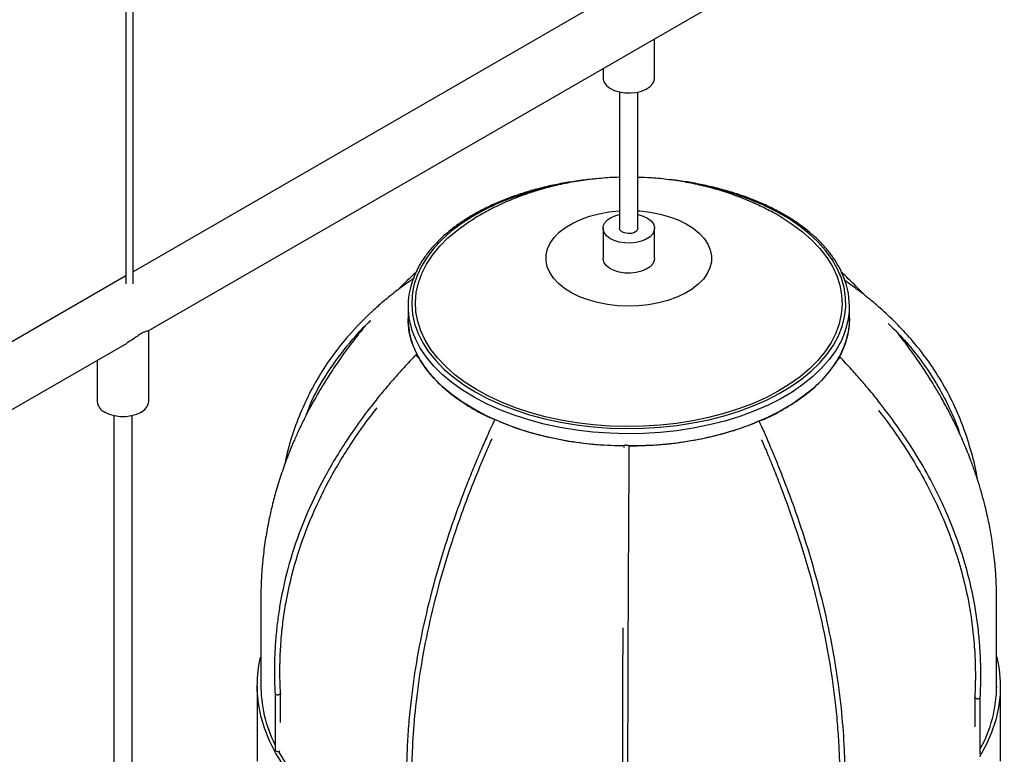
# Paper-space layout '_Isométrica' of a CAD drawing. Header units: millimetres. Extents: x -1188 to -336, y -333 to 1246.
# Tile 4 of 8: x -1033 to -766, y -2 to 197. Entities that reach past the tile are written whole.
import ezdxf

# ---------------------------------------------------------------- set-up
doc = ezdxf.new("R2010")
doc.units = ezdxf.units.MM

psp = doc.layouts.new('_Isométrica')

# ---------------------------------------------------------------- linework, layer by layer
at = {"color": 7, "linetype": 'Continuous', "lineweight": 25}
for p, q in [((-1004.37, 961.1), (-1004.37, 125.6)), ((-1002.37, 125.6), (-1002.37, 961.1)), ((-587.87, 368.19), (-1002.37, 128.91)), ((-998.25, 112.81), (-579.7, 354.44)), ((-860.66, 181.53), (-860.66, 192.24)), ((-874.66, 184.16), (-874.66, 181.53)), ((-870.16, 177.76), (-870.16, 140.7)), ((-865.16, 140.7), (-865.16, 177.76)), ((-874.66, 140.7), (-874.66, 132.54)), ((-860.66, 132.54), (-860.66, 140.7)), ((-1004.37, 127.76), (-1185.91, 22.95)), ((-927.66, 119.47), (-927.66, 116.21)), ((-807.66, 116.21), (-807.66, 119.47)), ((-998.14, 93.58), (-998.14, 112.88)), ((-1177.91, 9.1), (-1003.97, 109.51)), ((-1012.14, 104.8), (-1012.14, 93.58)), ((-1007.64, 89.8), (-1007.64, -53.4)), ((-1002.64, -53.4), (-1002.64, 89.8)), ((-869.01, 81.58), (-869.01, 81.09)), ((-968.66, 16.18), (-968.66, -4.23)), ((-766.66, -4.23), (-766.66, 16.18)), ((-963.82, 14.28), (-963.82, -1.11)), ((-962.32, 6.31), (-962.32, 14.31)), ((-773.62, 13.22), (-773.62, 5.1)), ((-772.12, -2.2), (-772.12, 13.19)), ((-772.16, -2.34), (-772.12, -2.2))]:
    psp.add_line(p, q, dxfattribs=at)
at = {"color": 7, "linetype": 'Continuous', "lineweight": 25, "flags": 128}
for points in [[(-874.66, 181.53), (-874.65, 181.23), (-874.36, 180.35), (-873.73, 179.52), (-872.8, 178.79), (-871.62, 178.2), (-870.23, 177.77), (-868.72, 177.54), (-867.15, 177.5), (-865.61, 177.67), (-864.17, 178.03), (-862.91, 178.56), (-861.89, 179.25), (-861.15, 180.05), (-860.74, 180.92), (-860.66, 181.53)], [(-825.61, 143.35), (-823.19, 141.78), (-820.41, 139.7), (-817.91, 137.5), (-815.73, 135.2), (-813.86, 132.8), (-812.33, 130.32), (-811.14, 127.78), (-810.29, 125.2), (-809.8, 122.59), (-809.67, 119.96), (-809.89, 117.33), (-810.47, 114.73), (-811.4, 112.15), (-812.68, 109.63), (-814.3, 107.17), (-816.25, 104.79), (-818.51, 102.51), (-821.08, 100.34), (-823.94, 98.29), (-827.06, 96.38), (-830.44, 94.62), (-834.04, 93.01), (-837.85, 91.57), (-841.85, 90.31), (-846, 89.23), (-850.29, 88.35), (-854.68, 87.66), (-859.16, 87.17), (-863.69, 86.89), (-868.24, 86.81), (-872.79, 86.94), (-877.3, 87.27), (-881.76, 87.81), (-886.13, 88.55), (-890.39, 89.48), (-894.51, 90.61), (-898.46, 91.92), (-902.22, 93.4), (-905.77, 95.05), (-909.08, 96.85), (-912.14, 98.8), (-914.92, 100.88), (-917.42, 103.08), (-919.6, 105.39), (-921.47, 107.78), (-923, 110.26), (-924.19, 112.8), (-925.04, 115.38), (-925.53, 117.99), (-925.66, 120.62), (-925.44, 123.25), (-924.86, 125.86), (-923.93, 128.43), (-922.65, 130.95), (-921.03, 133.41), (-919.08, 135.79), (-916.82, 138.07), (-914.25, 140.24), (-911.39, 142.29), (-909.73, 143.34)], [(-865.61, 136.84), (-867.15, 136.67), (-868.72, 136.71), (-870.23, 136.94), (-871.62, 137.37), (-872.8, 137.96), (-873.73, 138.69), (-874.36, 139.52), (-874.65, 140.41), (-874.58, 141.31), (-874.18, 142.19), (-873.44, 142.98), (-872.42, 143.67), (-871.16, 144.21), (-870.16, 144.48)], [(-865.16, 144.48), (-865.1, 144.46), (-863.71, 144.04), (-862.53, 143.45), (-861.6, 142.72), (-860.97, 141.89), (-860.68, 141), (-860.74, 140.1), (-861.15, 139.22), (-861.89, 138.42), (-862.91, 137.74), (-864.17, 137.2), (-865.61, 136.84)], [(-866.93, 139.32), (-867.9, 139.27), (-868.84, 139.43), (-869.59, 139.78), (-870.05, 140.28), (-870.16, 140.7)], [(-865.16, 140.7), (-865.18, 140.57), (-865.46, 140.03), (-866.07, 139.59), (-866.93, 139.32)], [(-865.61, 128.68), (-867.15, 128.51), (-868.72, 128.54), (-870.23, 128.78), (-871.62, 129.2), (-872.8, 129.79), (-873.73, 130.52), (-874.36, 131.35), (-874.65, 132.24), (-874.66, 132.54)], [(-860.66, 132.54), (-860.74, 131.93), (-861.15, 131.06), (-861.89, 130.26), (-862.91, 129.57), (-864.17, 129.04), (-865.61, 128.68)], [(-904.01, 88.65), (-906.3, 89.7), (-909.7, 91.49), (-912.85, 93.42), (-915.74, 95.48), (-918.35, 97.67), (-920.66, 99.96), (-922.66, 102.35), (-924.33, 104.82), (-925.67, 107.36), (-926.68, 109.95), (-927.33, 112.58), (-927.64, 115.22), (-927.66, 116.21)], [(-807.66, 116.21), (-807.73, 114.54), (-808.13, 111.89), (-808.88, 109.28), (-809.97, 106.7), (-811.4, 104.18), (-813.16, 101.73), (-815.24, 99.36), (-817.63, 97.09), (-820.31, 94.94), (-823.27, 92.91), (-826.49, 91.01), (-829.95, 89.27), (-832.27, 88.24)], [(-925.13, 106.24), (-925.13, 106.24), (-925.31, 106.34), (-925.42, 106.36), (-925.46, 106.3), (-925.41, 106.17)], [(-810.29, 105.51), (-810.23, 105.65), (-810.26, 105.71), (-810.37, 105.69), (-810.55, 105.59), (-810.56, 105.58)], [(-1010.09, 90.72), (-1008.86, 90.16), (-1007.45, 89.76), (-1005.92, 89.56), (-1004.35, 89.56), (-1002.82, 89.76), (-1001.41, 90.16), (-1000.19, 90.72), (-999.21, 91.43), (-998.53, 92.24), (-998.18, 93.13), (-998.14, 93.58)], [(-868.26, 81.7), (-867.98, 81.69), (-867.73, 81.66), (-867.57, 81.62), (-867.51, 81.57), (-867.51, 81.57)], [(-961.63, -5.2), (-963.66, -1.94), (-965.35, 1.37), (-966.7, 4.74), (-967.7, 8.14), (-968.35, 11.58), (-968.64, 15.03), (-968.59, 18.49), (-968.17, 21.93), (-967.72, 24.12)], [(-767.61, 24.14), (-766.98, 20.78), (-766.68, 17.33), (-766.74, 13.88), (-767.16, 10.43), (-767.92, 7), (-769.04, 3.61), (-770.5, 0.26), (-772.31, -3.04)], [(-963.82, -1.11), (-963.79, -1.24), (-963.65, -1.39), (-963.42, -1.5), (-963.14, -1.54), (-962.85, -1.53), (-962.59, -1.45), (-962.49, -1.38)], [(-927.99, -29.86), (-929.13, -29.36), (-933.69, -27.17), (-938.03, -24.84), (-942.11, -22.36), (-945.94, -19.75), (-949.49, -17.01), (-952.75, -14.15), (-955.71, -11.19), (-958.37, -8.13), (-960.7, -4.98), (-962.71, -1.77), (-962.84, -1.53)]]:
    psp.add_lwpolyline(points, dxfattribs=at)
at = {"color": 8, "linetype": 'Continuous', "lineweight": 25, "flags": 128}
for points in [[(-888.01, 152.26), (-891.55, 151.44), (-895.66, 150.27), (-899.6, 148.93), (-903.34, 147.42), (-906.88, 145.74), (-910.18, 143.91), (-913.22, 141.93), (-915.99, 139.83), (-918.47, 137.61), (-920.64, 135.29), (-922.49, 132.87), (-924.02, 130.38), (-925.2, 127.83), (-926.04, 125.23), (-926.53, 122.61), (-926.66, 119.97), (-926.44, 117.33), (-925.87, 114.71), (-924.94, 112.12), (-923.67, 109.58), (-922.07, 107.11), (-920.14, 104.72), (-917.89, 102.42), (-915.34, 100.22), (-912.5, 98.15), (-909.39, 96.21), (-906.03, 94.42), (-902.45, 92.78), (-898.65, 91.3), (-894.66, 90.01), (-890.52, 88.89), (-886.23, 87.96), (-881.84, 87.23), (-877.36, 86.69), (-872.82, 86.36), (-868.25, 86.23)], [(-868.25, 86.23), (-863.68, 86.31), (-859.13, 86.59), (-854.63, 87.07), (-850.21, 87.76), (-845.89, 88.63), (-841.71, 89.7), (-837.68, 90.96), (-833.83, 92.39), (-830.19, 93.98), (-826.77, 95.74), (-823.6, 97.64), (-820.69, 99.68), (-818.07, 101.85), (-815.74, 104.12), (-813.72, 106.49), (-812.03, 108.95), (-810.68, 111.47), (-809.67, 114.04), (-809, 116.66), (-808.69, 119.29), (-808.73, 121.93), (-809.13, 124.57), (-809.88, 127.17), (-810.98, 129.74), (-812.42, 132.24), (-814.19, 134.68), (-816.28, 137.03), (-818.68, 139.28), (-821.38, 141.41), (-824.35, 143.42), (-827.59, 145.29), (-831.06, 147), (-834.76, 148.56), (-838.65, 149.95), (-842.72, 151.16), (-846.94, 152.18), (-847.17, 152.23)], [(-865.16, 145.45), (-864.62, 145.42), (-861.85, 145.09), (-859.17, 144.57), (-856.62, 143.86), (-854.25, 142.98), (-852.09, 141.92), (-850.18, 140.72), (-848.54, 139.39), (-847.2, 137.96), (-846.19, 136.43), (-845.51, 134.85), (-845.18, 133.23), (-845.21, 131.59), (-845.59, 129.98), (-846.32, 128.4), (-847.39, 126.89), (-848.78, 125.47), (-850.46, 124.16), (-852.42, 122.98), (-854.61, 121.95), (-857.02, 121.09), (-859.59, 120.41), (-862.28, 119.92), (-865.06, 119.63), (-867.89, 119.54), (-870.71, 119.66), (-873.48, 119.98), (-876.16, 120.5), (-878.7, 121.21), (-881.08, 122.1), (-883.24, 123.15), (-885.15, 124.35), (-886.79, 125.68), (-888.13, 127.12), (-889.14, 128.65), (-889.82, 130.23), (-890.15, 131.85), (-890.12, 133.48), (-889.74, 135.1), (-889, 136.68), (-887.94, 138.19), (-886.55, 139.61), (-884.87, 140.92), (-882.91, 142.1), (-880.72, 143.13), (-878.31, 143.99), (-875.74, 144.67), (-873.05, 145.16), (-870.26, 145.45), (-870.16, 145.45)], [(-868.26, 84.84), (-872.85, 84.97), (-877.41, 85.3), (-881.91, 85.83), (-886.33, 86.56), (-890.64, 87.48), (-894.82, 88.59), (-898.83, 89.88), (-902.67, 91.34), (-906.3, 92.97), (-909.7, 94.76), (-912.85, 96.69), (-915.74, 98.75), (-918.35, 100.93), (-920.66, 103.23), (-922.66, 105.62), (-924.33, 108.09), (-925.67, 110.63), (-925.75, 110.8)], [(-809.7, 110.53), (-809.97, 109.97), (-811.4, 107.44), (-813.16, 104.99), (-815.24, 102.63), (-817.63, 100.36), (-820.31, 98.2), (-823.27, 96.17), (-826.49, 94.28), (-829.95, 92.53), (-833.63, 90.95), (-837.52, 89.53), (-841.57, 88.28), (-845.79, 87.22), (-850.13, 86.35), (-854.57, 85.67), (-859.09, 85.19), (-863.66, 84.91), (-868.26, 84.84)]]:
    psp.add_lwpolyline(points, dxfattribs=at)
at = {"color": 7, "linetype": 'Continuous', "lineweight": 25}
for centre, radius, start, end in [((-906.82, 119.48), 20.83, 154.3, 204.624), ((-828.51, 119.48), 20.83, 334.5712, 25.7871), ((-923.25, 107.53), 2.55, 212.1609, 236.1187), ((-812.51, 106.98), 2.66, 303.6257, 326.6063), ((-1008.71, 93.87), 3.44, 184.9193, 246.4008), ((-904.31, 87.5), 1.22, 61.328, 79.4649), ((-906.9, 80.89), 8.32, 60.5541, 67.6001), ((-868.9, 172.54), 90.96, 248.102, 269.9334), ((-866.73, 174.2), 92.63, 269.5711, 291.0416), ((-829.69, 80.91), 7.81, 111.6513, 119.1203), ((-832.02, 87.14), 1.17, 98.6012, 118.1457), ((-868.45, 80.52), 1.19, 80.8773, 117.8213), ((-932.03, 16.42), 35.63, 179.4664, 206.8446), ((-803.8, 16.53), 36.14, 331.2455, 359.4496)]:
    psp.add_arc(centre, radius, start, end, dxfattribs=at)
for points, knots in [([(-876.5, 154.14), (-876.71, 154.13), (-878.36, 154.01), (-881.42, 153.63), (-885.62, 152.97), (-889.73, 152.12), (-893.72, 151.11), (-897.58, 149.92), (-901.28, 148.58), (-904.81, 147.08), (-908.14, 145.43), (-911.26, 143.65), (-914.15, 141.74), (-916.8, 139.7), (-919.18, 137.55), (-921.3, 135.31), (-923.12, 132.97), (-924.54, 130.8), (-925.21, 129.38), (-925.49, 128.78)], [0, 0, 0, 0, 0.009318, 0.072279, 0.13525, 0.198232, 0.26123, 0.324246, 0.387282, 0.450342, 0.513424, 0.576529, 0.639652, 0.702782, 0.7659, 0.828979, 0.891984, 0.954872, 1, 1, 1, 1]), ([(-870.16, 154.57), (-870.22, 154.57), (-871.91, 154.55), (-875.23, 154.32), (-880.1, 153.78), (-884.97, 152.94), (-889.8, 151.81), (-894.58, 150.38), (-899.28, 148.65), (-903.69, 146.68), (-907.16, 144.89), (-909.06, 143.72), (-909.68, 143.33)], [0, 0, 0, 0, 0.00411, 0.120363, 0.237345, 0.355275, 0.474314, 0.594489, 0.71563, 0.8372, 0.946074, 1, 1, 1, 1]), ([(-825.65, 143.36), (-825.76, 143.43), (-827.12, 144.31), (-829.89, 145.78), (-833.97, 147.77), (-838.26, 149.5), (-842.7, 151), (-847.27, 152.25), (-851.95, 153.24), (-856.71, 153.97), (-861.13, 154.42), (-863.95, 154.52), (-865.16, 154.56)], [0, 0, 0, 0, 0.009452, 0.11818, 0.228569, 0.340519, 0.453789, 0.568047, 0.682885, 0.798, 0.913288, 1, 1, 1, 1]), ([(-809.83, 128.81), (-809.87, 128.9), (-810.24, 129.82), (-811.25, 131.51), (-812.87, 133.88), (-814.8, 136.17), (-817.01, 138.37), (-819.49, 140.47), (-822.22, 142.46), (-825.2, 144.32), (-828.4, 146.06), (-831.8, 147.65), (-835.39, 149.09), (-839.16, 150.38), (-843.07, 151.5), (-847.1, 152.46), (-851.25, 153.23), (-854.46, 153.72), (-856.3, 153.89), (-856.71, 153.93)], [0, 0, 0, 0, 0.006808, 0.071198, 0.135794, 0.200577, 0.265509, 0.330547, 0.39565, 0.460788, 0.525936, 0.591077, 0.656205, 0.721315, 0.786406, 0.851481, 0.916541, 0.981587, 1, 1, 1, 1]), ([(-925.18, 129.04), (-925.57, 128.69), (-927.34, 127.07), (-929.03, 125.35), (-930.35, 124.02)], [0, 0, 0, 0, 0.219239, 1, 1, 1, 1]), ([(-803.52, 122.49), (-803.59, 122.55), (-804.63, 123.68), (-806.26, 125.3), (-808.36, 127.34), (-809.45, 128.36), (-809.98, 128.84)], [0, 0, 0, 0, 0.031288, 0.505613, 0.762486, 1, 1, 1, 1]), ([(-926.03, 127.12), (-926.81, 126.58), (-928.52, 125.42), (-930.83, 123.68), (-932.85, 122.07), (-934.47, 120.72), (-935.93, 119.46), (-939.17, 116.53), (-943.4, 112.19), (-948.19, 106.18), (-952.01, 100.41), (-955.3, 94.32), (-958.01, 87.94), (-960.04, 81.88), (-960.91, 77.86), (-961.29, 76.14)], [0, 0, 0, 0, 0.043752, 0.094794, 0.133785, 0.163558, 0.193194, 0.223467, 0.368432, 0.478281, 0.588131, 0.697978, 0.807821, 0.917666, 1, 1, 1, 1]), ([(-772.87, 72.36), (-772.89, 72.51), (-773.22, 75.03), (-774.47, 79.76), (-776.56, 86.51), (-779.31, 92.99), (-782.61, 99.18), (-786.47, 105.06), (-790.62, 110.3), (-794.93, 114.94), (-798.28, 118.09), (-800.72, 120.21), (-802.31, 121.54), (-804.3, 123.12), (-806.61, 124.86), (-808.31, 126.03), (-809.12, 126.59)], [0, 0, 0, 0, 0.00652, 0.112398, 0.218273, 0.324143, 0.430015, 0.535891, 0.641766, 0.730709, 0.818955, 0.845759, 0.873492, 0.910244, 0.957439, 1, 1, 1, 1]), ([(-955.37, 89.83), (-954.89, 91.1), (-953.18, 95.56), (-948.98, 102.57), (-943.69, 109.5), (-939.82, 113.76), (-938.09, 115.36), (-937.79, 115.64)], [0, 0, 0, 0, 0.129319, 0.454317, 0.779339, 0.96142, 1, 1, 1, 1]), ([(-927.65, 116.38), (-927.57, 114.93), (-927.43, 111.96), (-925.92, 107.55), (-923.49, 103.23), (-920.07, 99.14), (-915.77, 95.33), (-910.59, 91.92), (-906.63, 89.7), (-904.26, 88.78), (-904.05, 88.7)], [0, 0, 0, 0, 0.1363952, 0.2781113, 0.4198425, 0.5615816, 0.7032978, 0.8450289, 0.986768, 1, 1, 1, 1]), ([(-832.22, 88.29), (-832.02, 88.37), (-829.62, 89.26), (-825.58, 91.44), (-820.28, 94.78), (-815.86, 98.54), (-812.31, 102.6), (-809.69, 106.89), (-808.14, 111.33), (-807.51, 114.71), (-807.73, 116.57), (-807.77, 116.93)], [0, 0, 0, 0, 0.0126048, 0.1490786, 0.2855608, 0.4220206, 0.5584944, 0.6949767, 0.8314364, 0.9679102, 1, 1, 1, 1]), ([(-998.27, 112.84), (-998.27, 112.83), (-998.26, 112.76), (-998.62, 112.71), (-999.17, 112.55), (-999.99, 112.19), (-1001.07, 111.51), (-1002.39, 110.5), (-1003.43, 109.89), (-1003.99, 109.56)], [0, 0, 0, 0, 0.032528, 0.186082, 0.344867, 0.478325, 0.612523, 0.792062, 1, 1, 1, 1]), ([(-939.25, 114.2), (-939.92, 113.39), (-941.77, 111.16), (-944.55, 107.46), (-947.45, 103.32), (-949.87, 99.57), (-951.72, 96.53), (-953.22, 93.91), (-954.59, 91.38), (-956.09, 88.47), (-957.54, 85.43), (-958.98, 82.16), (-960.49, 78.46), (-962.05, 74.13), (-963.47, 69.62), (-964.6, 65.37), (-965.57, 61.07), (-966.41, 56.45), (-966.95, 52.42), (-967.24, 49.43), (-967.39, 47.58), (-967.5, 45.86), (-967.59, 43.93), (-967.66, 41.62), (-967.65, 38.34), (-967.66, 33.98), (-967.66, 28.43), (-967.66, 22.11), (-967.66, 17.66), (-967.66, 15.39)], [0, 0, 0, 0, 0.028041, 0.077614, 0.124033, 0.163532, 0.197441, 0.219906, 0.245139, 0.275407, 0.308898, 0.336652, 0.372449, 0.418116, 0.463135, 0.502625, 0.539105, 0.585142, 0.632449, 0.651641, 0.668113, 0.683916, 0.699897, 0.722339, 0.752654, 0.79946, 0.857672, 0.927311, 1, 1, 1, 1]), ([(-797.14, 114.81), (-795.42, 113.1), (-792.03, 109.74), (-787.72, 104.19), (-783.9, 98.43), (-780.7, 92.32), (-778.66, 87.82), (-777.87, 85.3), (-777.77, 84.99)], [0, 0, 0, 0, 0.2006087, 0.3936538, 0.586696, 0.7797248, 0.9727535, 1, 1, 1, 1]), ([(-767.67, 15.24), (-767.67, 17.38), (-767.67, 21.64), (-767.67, 27.72), (-767.67, 33.13), (-767.68, 37.58), (-767.67, 40.91), (-767.73, 43.25), (-767.8, 44.81), (-767.88, 46.34), (-768.02, 48.21), (-768.24, 50.65), (-768.57, 53.44), (-768.96, 56.07), (-769.35, 58.39), (-769.75, 60.48), (-770.22, 62.71), (-770.83, 65.3), (-771.58, 68.13), (-772.49, 71.24), (-773.49, 74.31), (-774.52, 77.17), (-775.42, 79.5), (-776.2, 81.41), (-777, 83.29), (-777.97, 85.44), (-779.24, 88.12), (-780.83, 91.25), (-782.59, 94.47), (-784.25, 97.32), (-785.98, 100.12), (-788.02, 103.27), (-790.67, 107.07), (-792.84, 110.04), (-794.21, 111.72), (-794.46, 112.04)], [0, 0, 0, 0, 0.069872, 0.139139, 0.197621, 0.245321, 0.282244, 0.303679, 0.3185, 0.330269, 0.347899, 0.371827, 0.399321, 0.427223, 0.446831, 0.465901, 0.487209, 0.511061, 0.540934, 0.569324, 0.601866, 0.631478, 0.654528, 0.671964, 0.689005, 0.711274, 0.737387, 0.771113, 0.808439, 0.838419, 0.862075, 0.899089, 0.940918, 0.988815, 1, 1, 1, 1]), ([(-925.45, 106.35), (-926.59, 105.16), (-928.64, 103), (-931.29, 100.03), (-933.31, 97.69), (-934.93, 95.74), (-936.38, 93.96), (-939.61, 89.85), (-944.63, 82.87), (-950.69, 72.76), (-955.84, 61.94), (-959.74, 50.92), (-961.84, 42.15), (-962.91, 35.7), (-963.44, 31.42), (-963.72, 27.98), (-963.86, 25.51), (-963.91, 24.17), (-963.96, 22.71), (-963.99, 20.71), (-963.97, 17.73), (-963.87, 15.41), (-963.81, 14.08)], [0, 0, 0, 0, 0.044213, 0.079843, 0.107153, 0.127946, 0.148552, 0.169598, 0.270477, 0.385129, 0.499791, 0.614469, 0.72917, 0.772011, 0.81557, 0.862851, 0.879751, 0.893523, 0.905311, 0.92562, 0.957095, 1, 1, 1, 1]), ([(-772.13, 12.99), (-772.08, 14.11), (-771.99, 16.12), (-771.95, 18.83), (-771.97, 20.98), (-772.02, 22.82), (-772.09, 24.6), (-772.2, 26.43), (-772.41, 29.33), (-772.83, 33.26), (-773.72, 39.05), (-775.14, 45.66), (-777.29, 53.12), (-780.01, 60.54), (-783.28, 67.89), (-787.09, 75.12), (-791.18, 81.83), (-795.42, 88), (-798.71, 92.34), (-801.11, 95.34), (-802.68, 97.24), (-804.65, 99.55), (-807.2, 102.44), (-809.16, 104.54), (-810.24, 105.7)], [0, 0, 0, 0, 0.035871, 0.064583, 0.086284, 0.104217, 0.122846, 0.142191, 0.161835, 0.213951, 0.26487, 0.34201, 0.419136, 0.496252, 0.573362, 0.650468, 0.727567, 0.792333, 0.856557, 0.876058, 0.896361, 0.923288, 0.957756, 1, 1, 1, 1]), ([(-962.32, 14.19), (-962.37, 15.34), (-962.46, 17.39), (-962.49, 20.09), (-962.47, 22.03), (-962.44, 23.39), (-962.39, 24.92), (-962.28, 27.04), (-962.02, 30.51), (-961.54, 34.74), (-960.43, 41.62), (-958.3, 50.5), (-954.44, 61.37), (-949.37, 72.07), (-944.02, 80.94), (-939.47, 87.53), (-937.03, 90.64), (-936.03, 91.92)], [0, 0, 0, 0, 0.0447709, 0.0793874, 0.1041732, 0.1193273, 0.1312612, 0.1627001, 0.2004227, 0.2628233, 0.3229978, 0.4597133, 0.5964353, 0.7331763, 0.8699447, 0.9465688, 1, 1, 1, 1]), ([(-799.83, 91.29), (-799.59, 90.98), (-797.07, 87.74), (-793.14, 82.14), (-788.4, 74.39), (-784.64, 67.24), (-781.4, 59.99), (-778.72, 52.66), (-776.6, 45.31), (-775.1, 38.34), (-774.13, 31.71), (-773.71, 26.88), (-773.54, 23.5), (-773.48, 21.53), (-773.45, 19.28), (-773.47, 16.44), (-773.57, 14.3), (-773.63, 13.1)], [0, 0, 0, 0, 0.01292, 0.134082, 0.225883, 0.317677, 0.409458, 0.501228, 0.592994, 0.684761, 0.761916, 0.84232, 0.867123, 0.890878, 0.917207, 0.953402, 1, 1, 1, 1]), ([(-904.09, 88.71), (-904.79, 87.19), (-906.05, 84.45), (-907.69, 80.73), (-908.93, 77.8), (-909.94, 75.39), (-910.82, 73.21), (-912.8, 68.23), (-915.89, 59.89), (-919.62, 48.19), (-922.81, 36.05), (-925.26, 24.08), (-926.71, 14.12), (-927.49, 6.21), (-927.8, 1.6), (-927.95, -1.69), (-928.03, -4.05), (-928.09, -7.08), (-928.1, -10.82), (-928.03, -13.5), (-927.99, -14.96)], [0, 0, 0, 0, 0.043516, 0.078741, 0.105932, 0.12653, 0.146736, 0.167366, 0.266426, 0.379015, 0.491597, 0.604186, 0.716801, 0.779895, 0.839378, 0.857013, 0.881056, 0.912757, 0.952322, 1, 1, 1, 1]), ([(-903.6, 88.52), (-901.82, 87.78), (-897.92, 86.16), (-891.23, 84.25), (-883.81, 82.75), (-876.35, 81.81), (-871.35, 81.67), (-868.98, 81.6)], [0, 0, 0, 0, 0.17633, 0.387102, 0.597887, 0.808637, 1, 1, 1, 1]), ([(-867.51, 81.6), (-865.14, 81.64), (-860.16, 81.72), (-852.66, 82.57), (-845.2, 83.99), (-838.49, 85.81), (-834.57, 87.37), (-832.8, 88.07)], [0, 0, 0, 0, 0.191527, 0.403227, 0.614949, 0.826683, 1, 1, 1, 1]), ([(-808.95, -15.64), (-808.91, -14.3), (-808.84, -11.88), (-808.84, -8.54), (-808.87, -5.89), (-808.93, -3.7), (-809.01, -1.72), (-809.22, 2.84), (-809.83, 10.57), (-811.31, 21.74), (-813.59, 33.7), (-816.6, 45.86), (-819.75, 56.3), (-822.66, 64.8), (-824.53, 69.83), (-825.93, 73.44), (-826.95, 76.04), (-828.33, 79.4), (-830.1, 83.59), (-831.45, 86.63), (-832.2, 88.29)], [0, 0, 0, 0, 0.043599, 0.078994, 0.106412, 0.127133, 0.147332, 0.167951, 0.267054, 0.379695, 0.492308, 0.604908, 0.717514, 0.780598, 0.840235, 0.857749, 0.881525, 0.913008, 0.952405, 1, 1, 1, 1]), ([(-926.49, -14.91), (-926.52, -13.58), (-926.59, -11.18), (-926.6, -7.87), (-926.56, -5.25), (-926.5, -3.08), (-926.42, -1.11), (-926.2, 3.4), (-925.59, 11.07), (-924.07, 22.14), (-921.74, 34), (-918.67, 46.05), (-915.45, 56.4), (-912.48, 64.81), (-910.57, 69.8), (-909.14, 73.37), (-908.09, 75.94), (-906.68, 79.27), (-905.55, 81.9), (-904.86, 83.41), (-904.79, 83.56)], [0, 0, 0, 0, 0.045601, 0.082559, 0.111192, 0.132836, 0.153932, 0.175469, 0.279013, 0.396736, 0.514466, 0.632202, 0.749947, 0.815906, 0.878241, 0.896557, 0.92143, 0.954355, 0.99555, 1, 1, 1, 1]), ([(-831.59, 83.22), (-831.58, 83.19), (-831.02, 81.93), (-830.09, 79.7), (-828.87, 76.77), (-827.9, 74.37), (-827.05, 72.19), (-825.13, 67.21), (-822.15, 58.89), (-818.53, 47.21), (-815.44, 35.1), (-813.07, 23.18), (-811.68, 13.28), (-810.92, 5.42), (-810.62, 0.84), (-810.48, -2.42), (-810.4, -4.76), (-810.34, -7.77), (-810.33, -11.48), (-810.41, -14.13), (-810.44, -15.58)], [0, 0, 0, 0, 0.0009, 0.037707, 0.066128, 0.087652, 0.108758, 0.130307, 0.233802, 0.351446, 0.469081, 0.586707, 0.704325, 0.770205, 0.832283, 0.850702, 0.875818, 0.908895, 0.950171, 1, 1, 1, 1]), ([(-867.9, -26.3), (-867.91, -24.97), (-867.91, -22.57), (-867.91, -19.25), (-867.91, -16.61), (-867.9, -14.42), (-867.9, -12.43), (-867.9, -7.85), (-867.89, -0.04), (-867.86, 11.37), (-867.83, 23.71), (-867.77, 36.38), (-867.72, 47.38), (-867.67, 56.38), (-867.64, 61.74), (-867.62, 65.6), (-867.6, 68.38), (-867.57, 71.98), (-867.54, 76.48), (-867.52, 79.77), (-867.51, 81.57)], [0, 0, 0, 0, 0.0436118, 0.0789869, 0.1063919, 0.127105, 0.147295, 0.1679067, 0.2669859, 0.3796155, 0.4922348, 0.6048511, 0.7174744, 0.780566, 0.8402011, 0.8577187, 0.881504, 0.9129945, 0.9523976, 1, 1, 1, 1]), ([(-869.29, 32.06), (-869.3, 29.89), (-869.33, 23.47), (-869.36, 13.12), (-869.38, 2.91), (-869.4, -5.12), (-869.4, -9.77), (-869.4, -13.07), (-869.41, -15.44), (-869.41, -18.47), (-869.41, -22.19), (-869.41, -24.85), (-869.4, -26.3)], [0, 0, 0, 0, 0.101982, 0.300897, 0.499827, 0.611267, 0.716302, 0.747454, 0.789929, 0.845901, 0.915751, 1, 1, 1, 1]), ([(-963.81, 14.25), (-963.82, 14.24), (-963.82, 14.19), (-963.75, 14.09), (-963.61, 13.97), (-963.4, 13.88), (-963.14, 13.85), (-962.95, 13.86), (-962.86, 13.88), (-962.85, 13.88)], [0, 0, 0, 0, 0.029188, 0.215519, 0.401832, 0.588159, 0.77457, 0.980919, 1, 1, 1, 1]), ([(-962.33, 14.34), (-962.33, 14.3), (-962.32, 14.21), (-962.41, 14.08), (-962.58, 13.96), (-962.74, 13.9), (-962.84, 13.88), (-962.85, 13.88)], [0, 0, 0, 0, 0.188029, 0.440954, 0.693994, 0.974099, 1, 1, 1, 1]), ([(-773.11, 12.8), (-773.12, 12.8), (-773.2, 12.82), (-773.36, 12.87), (-773.52, 12.99), (-773.62, 13.12), (-773.61, 13.21), (-773.61, 13.25)], [0, 0, 0, 0, 0.026262, 0.282866, 0.539472, 0.796045, 1, 1, 1, 1]), ([(-773.11, 12.8), (-773.1, 12.79), (-773.01, 12.78), (-772.83, 12.76), (-772.58, 12.79), (-772.36, 12.86), (-772.21, 12.98), (-772.13, 13.08), (-772.13, 13.15), (-772.13, 13.16)], [0, 0, 0, 0, 0.018883, 0.203391, 0.3879, 0.572386, 0.756826, 0.941227, 1, 1, 1, 1])]:
    psp.add_open_spline(points, degree=3, knots=knots, dxfattribs=at)

doc.saveas('drawing.dxf')
